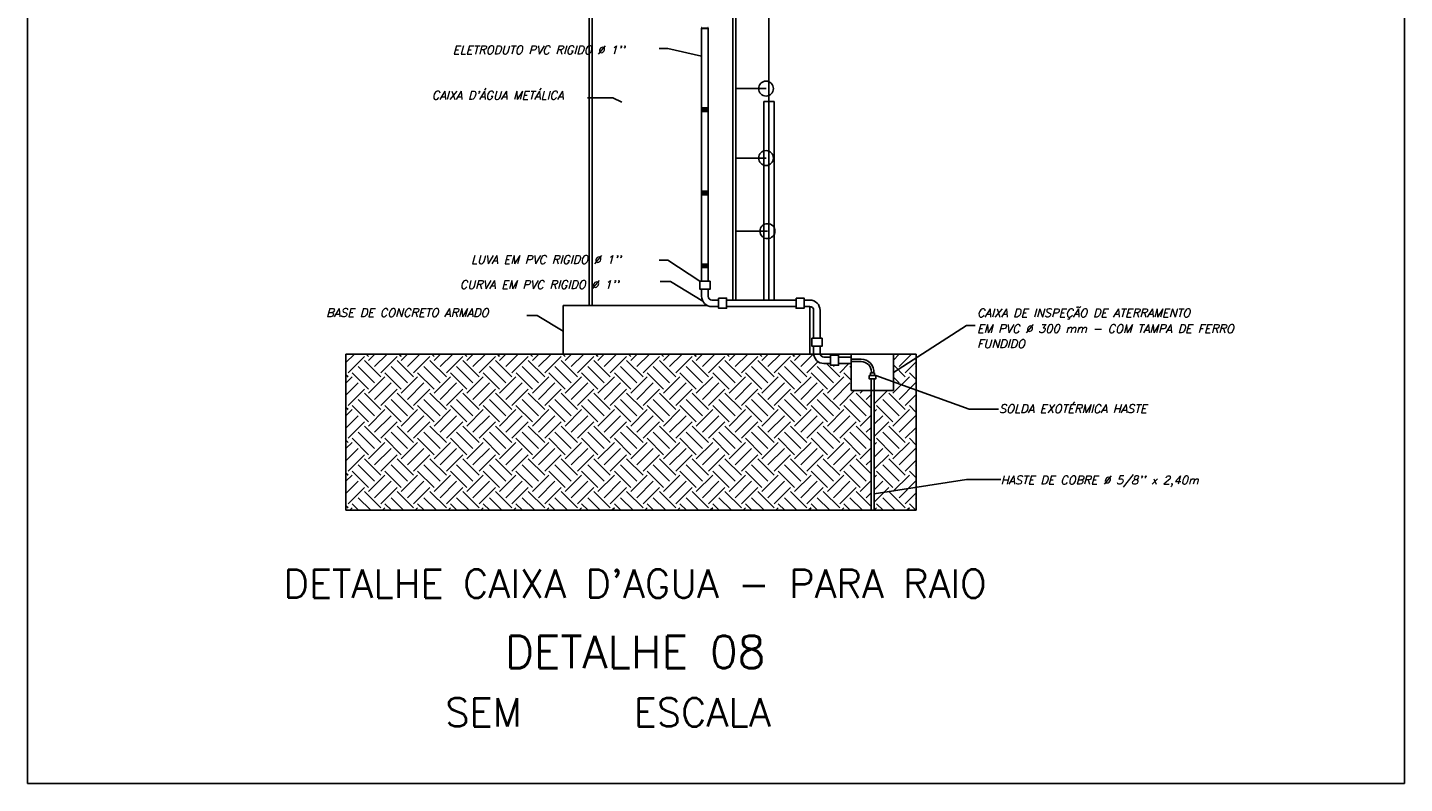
# Model space of a CAD drawing. Header units: metres. Extents: x 2092 to 2374, y -368 to -200.
# Tile 17 of 20: x 2333 to 2373, y -315 to -293. Entities that reach past the tile are written whole.
import ezdxf
from ezdxf.enums import TextEntityAlignment as Align

# ---------------------------------------------------------------- set-up
doc = ezdxf.new("R2010")
doc.units = ezdxf.units.M
doc.header["$LTSCALE"] = 0.3
doc.layers.get('0').update_dxf_attribs({"color": 251})
for name, color, linetype in [('CALCADA', 7, 'Continuous'), ('COTA', 10, 'Continuous'), ('parede', 5, 'Continuous'), ('TEXTM', 7, 'Continuous')]:
    doc.layers.add(name, color=color, linetype=linetype)
doc.styles.add('100CL', font='romans.shx', dxfattribs={"height": 2.5})
doc.styles.add('140CL', font='romans.shx', dxfattribs={"height": 21})
doc.styles.add('romans', font='romans.shx')

msp = doc.modelspace()

# ---------------------------------------------------------------- hatches: boundary and pattern name
at = {"layer": 'parede'}
h = msp.add_hatch(dxfattribs=at)
h.set_pattern_fill('EARTH', scale=2.752649, angle=45, style=0)
h.set_pattern_definition([(45, (2169.8018, -291.2602), (1e-16, 0.9732083), [0.688162, -0.688162]), (45, (2169.61933, -291.0777), (1e-16, 0.9732083), [0.688162, -0.688162]), (45, (2169.43686, -290.89523), (1e-16, 0.9732083), [0.688162, -0.688162]), (135, (2169.43686, -290.7736), (-0.9732083, 2e-16), [0.688162, -0.688162]), (135, (2169.61933, -290.5911), (-0.9732083, 2e-16), [0.688162, -0.688162]), (135, (2169.8018, -290.4086), (-0.9732083, 2e-16), [0.688162, -0.688162])])
h.paths.add_polyline_path([(2357.591, -303.468), (2357.004, -303.468), (2357.004, -302.664), (2356.626, -302.664), (2356.626, -302.716), (2356.39, -302.716), (2356.39, -302.664), (2356.19, -302.664, -0.388714), (2355.886, -302.385), (2341.999, -302.385), (2341.999, -307.023), (2357.591, -307.023)])
h.paths.add_polyline_path([(2358.93, -303.455), (2358.253, -303.21), (2358.253, -303.468), (2357.683, -303.468), (2357.683, -306.529), (2358.93, -306.338)])
h.paths.add_polyline_path([(2358.93, -302.493), (2358.253, -302.926), (2358.253, -303.21), (2358.93, -303.455)])
h.paths.add_polyline_path([(2358.93, -306.338), (2357.683, -306.529), (2357.683, -307.023), (2358.93, -307.023)])
h.paths.add_polyline_path([(2358.93, -302.493), (2358.93, -302.385), (2358.253, -302.385), (2358.253, -302.926)])

# ---------------------------------------------------------------- linework, layer by layer
at = {"color": 1}
msp.add_lwpolyline([(2332.546, -267.077), (2373.427, -267.077), (2373.427, -315.135), (2332.546, -315.135)], close=True, dxfattribs=at)
at = {"layer": 'CALCADA'}
for p, q in [((2352.558, -292.707), (2352.75, -292.707)), ((2352.558, -292.71), (2352.75, -292.71)), ((2352.558, -292.71), (2352.558, -300.222)), ((2352.751, -292.71), (2352.751, -300.222)), ((2351.557, -293.307), (2351.302, -293.307)), ((2351.557, -293.307), (2352.558, -293.535)), ((2349.174, -294.771), (2349.924, -294.771)), ((2349.924, -294.771), (2350.186, -294.898)), ((2352.558, -295.075), (2352.75, -295.075)), ((2352.558, -295.078), (2352.75, -295.078)), ((2352.75, -295.099), (2352.558, -295.099)), ((2352.568, -295.109), (2352.558, -295.099)), ((2352.568, -295.143), (2352.558, -295.154)), ((2352.75, -295.154), (2352.558, -295.154)), ((2352.568, -295.109), (2352.739, -295.109)), ((2352.568, -295.143), (2352.739, -295.143)), ((2352.74, -295.109), (2352.75, -295.099)), ((2352.74, -295.143), (2352.75, -295.154)), ((2352.558, -295.174), (2352.75, -295.174)), ((2352.558, -295.178), (2352.75, -295.178)), ((2352.558, -297.549), (2352.75, -297.549)), ((2352.558, -297.553), (2352.75, -297.553)), ((2352.75, -297.573), (2352.558, -297.573)), ((2352.568, -297.584), (2352.558, -297.573)), ((2352.568, -297.584), (2352.739, -297.584)), ((2352.74, -297.584), (2352.75, -297.573)), ((2352.568, -297.618), (2352.558, -297.628)), ((2352.75, -297.628), (2352.558, -297.628)), ((2352.558, -297.649), (2352.75, -297.649)), ((2352.558, -297.652), (2352.75, -297.652)), ((2352.568, -297.618), (2352.739, -297.618)), ((2352.74, -297.618), (2352.75, -297.628)), ((2351.557, -299.593), (2351.302, -299.593)), ((2352.509, -300.222), (2351.557, -299.593)), ((2352.558, -299.713), (2352.75, -299.713)), ((2352.558, -299.717), (2352.75, -299.717)), ((2352.75, -299.737), (2352.558, -299.737)), ((2352.568, -299.748), (2352.558, -299.737)), ((2352.568, -299.782), (2352.558, -299.792)), ((2352.75, -299.792), (2352.558, -299.792)), ((2352.558, -299.813), (2352.75, -299.813)), ((2352.558, -299.816), (2352.75, -299.816)), ((2352.568, -299.748), (2352.739, -299.748)), ((2352.568, -299.782), (2352.739, -299.782)), ((2352.74, -299.748), (2352.75, -299.737)), ((2352.74, -299.782), (2352.75, -299.792)), ((2351.64, -300.231), (2351.331, -300.231)), ((2352.595, -300.813), (2351.64, -300.231)), ((2352.558, -300.458), (2352.558, -300.666)), ((2352.751, -300.458), (2352.751, -300.666)), ((2352.864, -300.779), (2353.063, -300.779)), ((2353.299, -300.779), (2355.365, -300.779)), ((2355.601, -300.779), (2355.772, -300.779)), ((2347.679, -301.236), (2347.37, -301.236)), ((2348.453, -301.707), (2347.679, -301.236)), ((2352.737, -300.945), (2348.453, -300.945)), ((2348.453, -300.945), (2348.453, -302.385)), ((2352.864, -300.972), (2353.063, -300.972)), ((2353.299, -300.972), (2355.365, -300.972)), ((2355.601, -300.972), (2355.772, -300.972)), ((2355.772, -300.972), (2355.772, -302.385)), ((2355.885, -301.085), (2355.885, -301.914)), ((2356.078, -301.085), (2356.078, -301.914)), ((2360.422, -301.535), (2358.253, -302.926)), ((2360.422, -301.535), (2360.677, -301.535)), ((2341.999, -302.385), (2358.93, -302.385)), ((2341.999, -302.385), (2341.999, -307.023)), ((2355.885, -302.15), (2355.885, -302.358)), ((2356.078, -302.15), (2356.078, -302.358)), ((2356.19, -302.471), (2356.39, -302.471)), ((2356.626, -302.471), (2357.004, -302.471)), ((2357.004, -303.468), (2357.004, -302.385)), ((2358.253, -303.468), (2358.253, -302.385)), ((2358.93, -302.385), (2358.93, -307.023)), ((2356.19, -302.664), (2356.39, -302.664)), ((2356.626, -302.664), (2357.004, -302.664)), ((2357.296, -302.533), (2357.004, -302.533)), ((2357.004, -302.607), (2357.296, -302.607)), ((2357.602, -302.945), (2357.602, -302.913)), ((2357.591, -303.121), (2357.591, -307.023)), ((2357.683, -303.121), (2357.683, -307.023)), ((2360.501, -304.023), (2357.728, -303.02)), ((2357.004, -303.468), (2358.253, -303.468)), ((2360.501, -304.023), (2361.375, -304.023)), ((2360.421, -306.11), (2357.683, -306.529)), ((2361.446, -306.11), (2360.421, -306.11)), ((2341.999, -307.023), (2358.93, -307.023))]:
    msp.add_line(p, q, dxfattribs=at)
for points in [[(2352.811, -300.222), (2352.509, -300.222), (2352.509, -300.458), (2352.811, -300.458)], [(2353.063, -300.723), (2353.063, -301.025), (2353.299, -301.025), (2353.299, -300.723)], [(2355.365, -300.723), (2355.365, -301.025), (2355.601, -301.025), (2355.601, -300.723)], [(2356.137, -301.914), (2355.835, -301.914), (2355.835, -302.15), (2356.137, -302.15)], [(2356.39, -302.414), (2356.39, -302.716), (2356.626, -302.716), (2356.626, -302.414)], [(2357.728, -303.02), (2357.537, -303.02), (2357.537, -303.121), (2357.728, -303.121)], [(2357.576, -303.02), (2357.689, -303.02), (2357.689, -302.945), (2357.576, -302.945)]]:
    msp.add_lwpolyline(points, close=True, dxfattribs=at)
for centre, radius, start, end in [((2352.557, -292.709), 0.00192, 63.4435, 296.5736), ((2352.557, -292.697), 0.0104, 277.1335, 82.8835), ((2352.752, -292.696), 0.0104, 97.1335, 262.8835), ((2352.751, -292.709), 0.00192, 243.4435, 116.5736), ((2352.566, -295.126), 0.0173, 82.8835, 277.1335), ((2352.557, -295.076), 0.00192, 63.4435, 296.5736), ((2352.557, -295.089), 0.0104, 277.1335, 82.8835), ((2352.557, -295.164), 0.0104, 277.1335, 82.8835), ((2352.738, -295.126), 0.0172, 274.0868, 85.9302), ((2352.752, -295.088), 0.0104, 97.1335, 262.8835), ((2352.752, -295.164), 0.0104, 97.1335, 262.8835), ((2352.751, -295.076), 0.00192, 243.4435, 116.5736), ((2352.557, -295.176), 0.00192, 63.4435, 296.5736), ((2352.751, -295.176), 0.00192, 243.4435, 116.5736), ((2352.566, -297.601), 0.0173, 82.8835, 277.1335), ((2352.557, -297.551), 0.00192, 63.4435, 296.5736), ((2352.557, -297.563), 0.0104, 277.1335, 82.8835), ((2352.738, -297.601), 0.0172, 274.0868, 85.9302), ((2352.752, -297.563), 0.0104, 97.1335, 262.8835), ((2352.751, -297.551), 0.00192, 243.4435, 116.5736), ((2352.557, -297.651), 0.00192, 63.4435, 296.5736), ((2352.557, -297.639), 0.0104, 277.1335, 82.8835), ((2352.752, -297.639), 0.0104, 97.1335, 262.8835), ((2352.751, -297.651), 0.00192, 243.4435, 116.5736), ((2352.566, -299.765), 0.0173, 82.8835, 277.1335), ((2352.557, -299.715), 0.00192, 63.4435, 296.5736), ((2352.557, -299.815), 0.00192, 63.4435, 296.5736), ((2352.557, -299.727), 0.0104, 277.1335, 82.8835), ((2352.557, -299.803), 0.0104, 277.1335, 82.8835), ((2352.738, -299.765), 0.0172, 274.0868, 85.9302), ((2352.752, -299.727), 0.0104, 97.1335, 262.8835), ((2352.752, -299.803), 0.0104, 97.1335, 262.8835), ((2352.751, -299.715), 0.00192, 243.4435, 116.5736), ((2352.751, -299.815), 0.00192, 243.4435, 116.5736), ((2352.864, -300.666), 0.306, 180, 270), ((2352.864, -300.666), 0.113, 180, 270), ((2355.772, -301.085), 0.306, 0, 90), ((2355.772, -301.085), 0.113, 0, 90), ((2356.19, -302.358), 0.306, 180, 270), ((2356.19, -302.358), 0.113, 180, 270), ((2357.295, -302.915), 0.381, 355.3964, 89.8694), ((2357.296, -302.913), 0.306, 0, 90)]:
    msp.add_arc(centre, radius, start, end, dxfattribs=at)
at = {"layer": 'COTA', "color": 7}
for p, q in [((2354.554, -300.779), (2354.554, -278.35)), ((2349.31, -279.156), (2349.31, -300.945)), ((2353.487, -279.156), (2353.487, -300.779)), ((2349.223, -290.024), (2349.223, -300.945)), ((2353.574, -290.024), (2353.574, -300.779)), ((2354.471, -294.499), (2353.574, -294.499)), ((2354.406, -294.88), (2354.711, -294.88)), ((2354.406, -294.88), (2354.406, -300.779)), ((2354.711, -294.88), (2354.711, -300.779)), ((2354.471, -296.562), (2353.574, -296.562)), ((2354.515, -298.733), (2353.574, -298.733))]:
    msp.add_line(p, q, dxfattribs=at)
for centre in [(2354.471, -294.499), (2354.471, -296.562), (2354.515, -298.733)]:
    msp.add_circle(centre, 0.221, dxfattribs=at)

# ---------------------------------------------------------------- texts
at = {"color": 0, "linetype": 'ByBlock', "style": '140CL'}
msp.add_text("DETALHE CAIXA D'AGUA - PARA RAIO", height=0.84, dxfattribs=at).set_placement((2350.583, -309.875), align=Align.BOTTOM_CENTER)
at = {"color": 0, "linetype": 'ByBlock'}
for s, height, style, p in [('DETALHE 08', 0.96, '140CL', (2346.719, -311.707)), ('SEM     ESCALA', 0.84, '100CL', (2344.946, -313.44))]:
    msp.add_text(s, height=height, dxfattribs=dict(at, style=style)).set_placement(p)
at = {"layer": 'TEXTM', "style": 'romans', "oblique": 15}
for s, height, p in [("ELETRODUTO PVC RIGIDO Ø 1''", 0.24774, (2345.174, -293.475)), ("CAIXA D'ÁGUA METÁLICA", 0.24774, (2344.55, -294.822)), ("LUVA EM PVC RIGIDO Ø 1''", 0.24774, (2345.713, -299.702)), ("CURVA EM PVC RIGIDO Ø 1''", 0.24774, (2345.379, -300.444)), ('BASE DE CONCRETO ARMADO', 0.24774, (2341.412, -301.278)), ('CAIXA DE INSPEÇÃO DE ATERRAMENTO', 0.24774, (2360.737, -301.284)), ('EM PVC Ø 300 mm - COM TAMPA DE FERRO', 0.24774, (2360.737, -301.754)), ('FUNDIDO', 0.2477, (2360.737, -302.202)), ('SOLDA EXOTÉRMICA HASTE', 0.24774, (2361.39, -304.131)), ("HASTE DE COBRE Ø 5/8'' x 2,40m", 0.24774, (2361.435, -306.25))]:
    msp.add_text(s, height=height, dxfattribs=at).set_placement(p)

doc.saveas('drawing.dxf')
